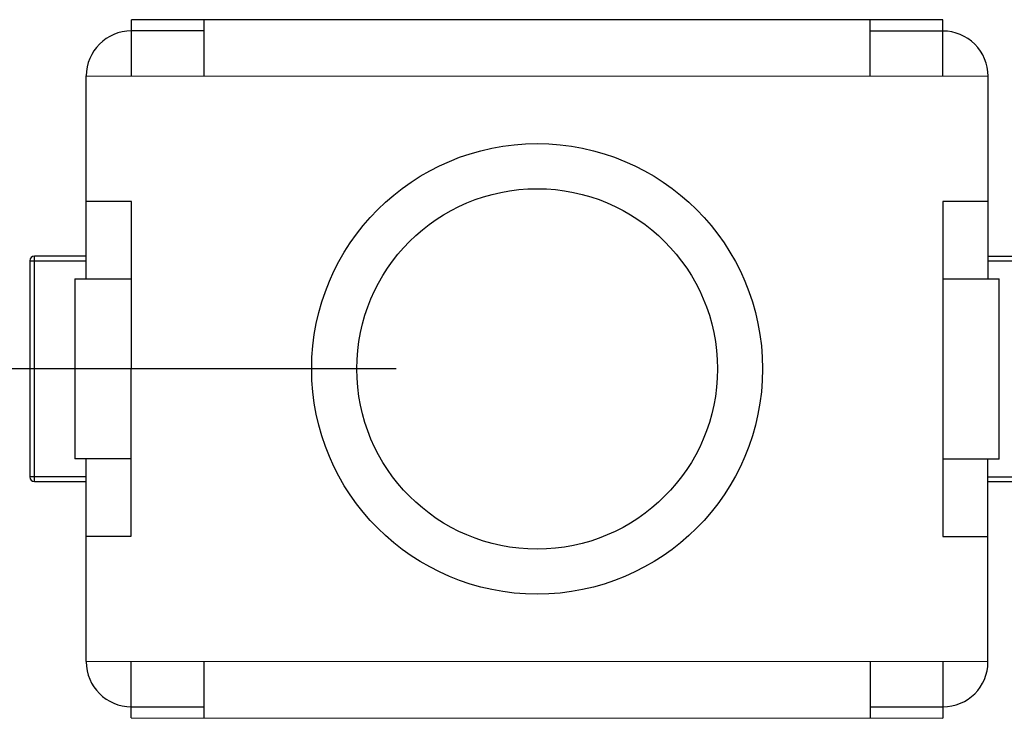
# Model space of a CAD drawing. Header units: millimetres. Extents: x 453.6 to 545.9, y 214.7 to 294.3.
# Tile 15 of 58: x 480 to 484.3, y 274.9 to 278. Entities that reach past the tile are written whole.
import ezdxf

# ---------------------------------------------------------------- set-up
doc = ezdxf.new("R2010")
doc.units = ezdxf.units.MM
doc.header["$LTSCALE"] = 30.734
doc.header["$PDMODE"] = 3
doc.header["$PDSIZE"] = 0.3125
doc.layers.get('0').update_dxf_attribs({"linetype": 'CONTINUOUS'})
doc.layers.get('Defpoints').update_dxf_attribs({"linetype": 'CONTINUOUS'})
doc.layers.add('dim', color=6, linetype='CONTINUOUS', lineweight=9)
doc.styles.add('Verdana', font='verdana.ttf', dxfattribs={"height": 2.5})
doc.dimstyles.new('aaaaaaaa 3.0', dxfattribs={"dimtxt": 2.5, "dimasz": 1.5, "dimexe": 1.25, "dimexo": 0.625, "dimtad": 1, "dimdec": 1, "dimzin": 9, "dimdsep": 46, "dimtxsty": 'Verdana', "dimcen": 0, "dimazin": 0, "dimtfac": 1, "dimtofl": 0, "dimtmove": 0, "dimatfit": 3, "dimfxl": 1, "dimlwd": 25, "dimlwe": 25, "dimarcsym": 0})

# ---------------------------------------------------------------- blocks, each defined once
blk = doc.blocks.new('*D45')
at = {"layer": 'Defpoints', "color": 0}
for p in [(482.2733, 276.4739), (457.1679, 262.0629), (482.2708, 262.0629)]:
    blk.add_point(p, dxfattribs=at)
at = {"layer": 'dim', "color": 0, "lineweight": 25}
for p, q in [((481.6483, 276.4739), (455.9179, 276.4739)), ((457.1679, 274.9739), (457.1679, 263.5629)), ((481.6458, 262.0629), (455.9179, 262.0629))]:
    blk.add_line(p, q, dxfattribs=at)
at = {"layer": 'dim', "color": 0}
for points in [[(457.4179, 274.9739), (456.9179, 274.9739), (457.1679, 276.4739)], [(456.9179, 263.5629), (457.4179, 263.5629), (457.1679, 262.0629)]]:
    blk.add_solid(points, dxfattribs=at)
at = {"layer": 'dim', "color": 0, "insert": (455.2887, 269.2684), "char_height": 2.5, "attachment_point": 5, "rotation": 90, "style": 'Verdana'}
blk.add_mtext('14.4', dxfattribs=at)

msp = doc.modelspace()

# ---------------------------------------------------------------- linework, layer by layer
at = {"linetype": 'Continuous'}
for p, q in [((480.4735, 277.7742), (480.4736, 278.0242)), ((484.0736, 278.0236), (480.4736, 278.0242)), ((480.7966, 277.7742), (480.7967, 278.0242)), ((483.7505, 278.0224), (480.7967, 278.0229)), ((483.7504, 277.7737), (483.7505, 278.0237)), ((484.0735, 277.7736), (484.0736, 278.0236)), ((480.7966, 277.9742), (480.4736, 277.9742)), ((484.0736, 277.9736), (483.7505, 277.9737)), ((480.2734, 276.8743), (480.2735, 277.7743)), ((480.2735, 277.7743), (484.2735, 277.7736)), ((484.2734, 276.8736), (484.2735, 277.7736)), ((480.4734, 277.2178), (480.2734, 277.2178)), ((480.4732, 275.7307), (480.4734, 277.2178)), ((484.0734, 277.2172), (484.0732, 275.73)), ((484.2734, 277.2171), (484.0734, 277.2172)), ((480.0234, 276.9543), (480.0232, 275.9943)), ((480.0234, 276.9543), (480.2734, 276.9543)), ((480.0432, 275.9743), (480.0434, 276.9743)), ((480.2734, 276.9743), (480.0434, 276.9743)), ((484.5034, 276.9735), (484.2734, 276.9736)), ((484.2734, 276.9536), (484.5234, 276.9535)), ((480.2234, 276.8743), (480.2232, 276.0743)), ((480.2234, 276.8743), (480.4734, 276.8742)), ((484.0734, 276.8736), (484.3234, 276.8736)), ((484.3232, 276.0736), (484.3234, 276.8736)), ((480.4732, 276.0742), (480.2232, 276.0743)), ((480.2731, 275.1743), (480.2732, 276.0743)), ((484.3232, 276.0736), (484.0732, 276.0736)), ((484.2731, 275.1736), (484.2732, 276.0736)), ((480.2732, 275.9943), (480.0232, 275.9943)), ((484.5232, 275.9935), (484.2732, 275.9936)), ((480.0432, 275.9743), (480.2732, 275.9743)), ((484.2732, 275.9736), (484.5032, 275.9735)), ((480.2732, 275.7307), (480.4732, 275.7307)), ((484.0732, 275.73), (484.2732, 275.73)), ((484.2731, 275.1736), (480.2731, 275.1743)), ((480.473, 274.9242), (480.4731, 275.1742)), ((480.7961, 274.9242), (480.7962, 275.1742)), ((483.75, 275.1737), (483.7499, 274.9237)), ((484.0731, 275.1736), (484.073, 274.9236)), ((480.473, 274.9742), (480.7961, 274.9742)), ((483.75, 274.9737), (484.073, 274.9736)), ((480.473, 274.9242), (484.073, 274.9236))]:
    msp.add_line(p, q, dxfattribs=at)
for radius in [1, 0.8]:
    msp.add_circle((482.2733, 276.4739), radius, dxfattribs=at)
for centre, radius, start, end in [((480.4735, 277.7742), 0.2, 89.9899, 179.9899), ((484.0735, 277.7736), 0.2, 359.9899, 89.9899), ((480.0434, 276.9543), 0.02, 89.9899, 179.9899), ((480.0432, 275.9943), 0.02, 179.9899, 269.9899), ((480.4731, 275.1742), 0.2, 179.9899, 269.9899), ((484.0731, 275.1736), 0.2, 269.9899, 359.9899)]:
    msp.add_arc(centre, radius, start, end, dxfattribs=at)

# ---------------------------------------------------------------- dimensions: what is measured, and where the dimension line sits
at = {"layer": 'dim'}
dim = msp.add_linear_dim(base=(457.1679, 262.0629), p1=(482.2733, 276.4739), p2=(482.2708, 262.0629), angle=90, dimstyle='aaaaaaaa 3.0', dxfattribs=at)
dim.commit()
dim.dimension.update_dxf_attribs({"geometry": '*D45', "text_midpoint": (457.1679, 269.2684), "dimtype": 160})

doc.saveas('drawing.dxf')
